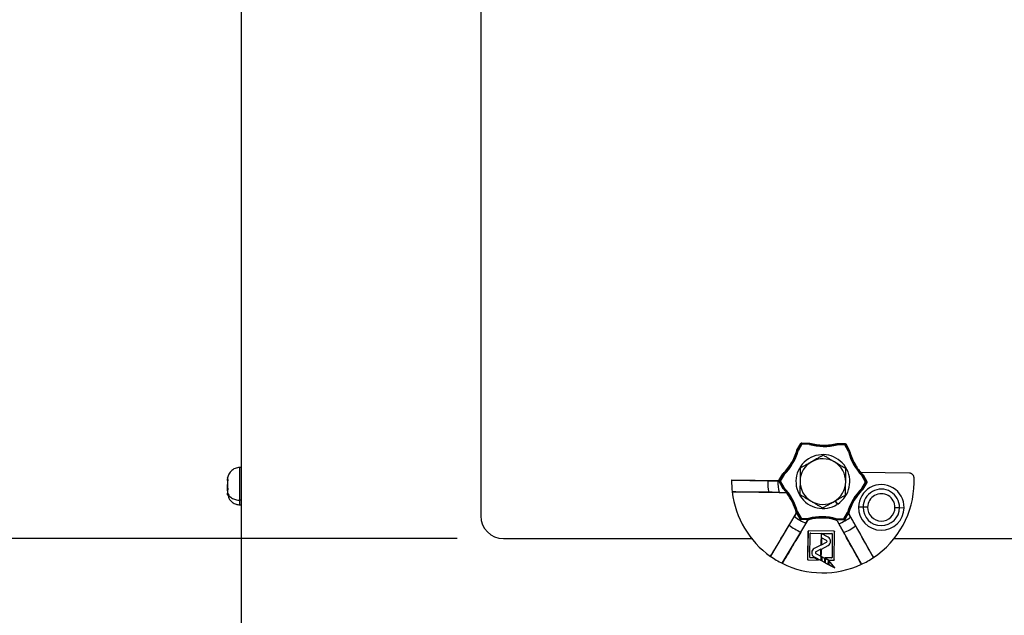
# Model space of a CAD drawing. Header units: millimetres. Extents: x 0 to 2794, y 0 to 2159.
# Tile 3 of 66: x 678 to 947, y 431 to 594. Entities that reach past the tile are written whole.
import ezdxf

# ---------------------------------------------------------------- set-up
doc = ezdxf.new("R2010")
doc.units = ezdxf.units.MM
doc.header["$LTSCALE"] = 10
doc.layers.add('DIMENSIONS', color=140, linetype='Continuous', lineweight=25)
doc.styles.add('SLDTEXTSTYLE0', font='TXT', dxfattribs={"width": 0.7})
doc.dimstyles.new('SLDDIMSTYLE0', dxfattribs={"dimtxt": 21.580078, "dimasz": 33.02, "dimexe": 0, "dimexo": 0.0625, "dimgap": 5.39502, "dimtad": 0, "dimtih": 1, "dimtoh": 1, "dimdec": 1, "dimlfac": 0.8, "dimrnd": 1e-09, "dimzin": 12, "dimdsep": 46, "dimtxsty": 'SLDTEXTSTYLE0', "dimsah": 1, "dimcen": 0.09, "dimadec": 0, "dimazin": 3, "dimtfac": 1, "dimtdec": 1, "dimtofl": 0, "dimtmove": 0, "dimatfit": 3, "dimfxl": 0, "dimfrac": 2, "dimtolj": 1, "dimtzin": 12, "dimarcsym": 0})
doc.dimstyles.new('SLDDIMSTYLE1', dxfattribs={"dimtxt": 21.580078, "dimasz": 33.02, "dimexe": 0, "dimexo": 0.0625, "dimgap": 5.39502, "dimtad": 0, "dimtih": 1, "dimtoh": 1, "dimdec": 1, "dimlfac": 0.8, "dimrnd": 1e-09, "dimzin": 4, "dimdsep": 46, "dimtxsty": 'SLDTEXTSTYLE0', "dimsah": 1, "dimcen": 0.09, "dimadec": 0, "dimazin": 1, "dimtfac": 1, "dimtdec": 1, "dimtofl": 0, "dimtmove": 0, "dimatfit": 3, "dimfxl": 0, "dimfrac": 2, "dimtolj": 1, "dimtzin": 12, "dimarcsym": 0})

# ---------------------------------------------------------------- blocks, each defined once
blk = doc.blocks.new('_D_3')
at = {"layer": 'DIMENSIONS'}
for p, q in [((797.57, 939.03), (621.59, 939.03)), ((653.34, 939.03), (653.34, 726.47)), ((612.3, 687.34), (605.05, 687.34)), ((605.05, 687.34), (605.05, 653.04)), ((694.38, 687.34), (701.63, 687.34)), ((701.63, 687.34), (701.63, 653.04)), ((605.05, 653.04), (612.3, 653.04)), ((701.63, 653.04), (694.38, 653.04)), ((653.34, 451.53), (653.34, 648.21)), ((797.57, 451.53), (621.59, 451.53))]:
    blk.add_line(p, q, dxfattribs=at)
for points in [[(653.34, 939.03), (648.26, 906.01), (658.42, 906.01)], [(653.34, 451.53), (658.42, 484.55), (648.26, 484.55)]]:
    blk.add_solid(points, dxfattribs=at)
at = {"layer": 'DIMENSIONS', "char_height": 21.167, "attachment_point": 1, "style": 'SLDTEXTSTYLE0'}
for s, insert in [('390.0', (612.3, 719.46)), ('15.35', (612.3, 680.33))]:
    blk.add_mtext(s, dxfattribs=dict(at, insert=insert))
blk = doc.blocks.new('_D_5')
at = {"layer": 'DIMENSIONS'}
for p, q in [((1076.04, 1032.78), (498.92, 1032.78)), ((530.67, 1032.78), (530.67, 726.47)), ((489.63, 687.34), (482.38, 687.34)), ((482.38, 687.34), (482.38, 653.04)), ((571.71, 687.34), (578.96, 687.34)), ((578.96, 687.34), (578.96, 653.04)), ((482.38, 653.04), (489.63, 653.04)), ((578.96, 653.04), (571.71, 653.04)), ((530.67, 382.15), (530.67, 648.21)), ((728.19, 382.15), (498.92, 382.15))]:
    blk.add_line(p, q, dxfattribs=at)
for points in [[(530.67, 1032.78), (525.59, 999.76), (535.75, 999.76)], [(530.67, 382.15), (535.75, 415.17), (525.59, 415.17)]]:
    blk.add_solid(points, dxfattribs=at)
at = {"layer": 'DIMENSIONS', "char_height": 21.167, "attachment_point": 1, "style": 'SLDTEXTSTYLE0'}
for s, insert in [('520.5', (489.63, 719.46)), ('20.49', (489.63, 680.33))]:
    blk.add_mtext(s, dxfattribs=dict(at, insert=insert))

msp = doc.modelspace()

# ---------------------------------------------------------------- linework, layer by layer
for p, q in [((738.39, 958.12), (738.39, 392.15)), ((804.02, 649.4), (804.02, 457.78)), ((890.68, 475.77), (891.77, 477.6)), ((891.83, 477.49), (891.77, 477.6)), ((891.98, 477.73), (892.05, 477.61)), ((891.98, 477.73), (894.12, 477.7)), ((892.05, 477.61), (892.05, 477.36)), ((892.05, 477.61), (894.1, 477.58)), ((894.1, 477.58), (894.1, 477.33)), ((894.17, 477.57), (894.1, 477.33)), ((901.68, 477.6), (903.82, 477.58)), ((903.75, 477.46), (903.82, 477.58)), ((891, 475.59), (890.76, 475.66)), ((890.78, 475.72), (891.83, 477.49)), ((891, 475.59), (890.78, 475.72)), ((892.05, 477.36), (891, 475.59)), ((892.05, 477.36), (891.83, 477.49)), ((894.1, 477.33), (892.05, 477.36)), ((901.63, 477.48), (901.69, 477.24)), ((901.7, 477.49), (901.69, 477.24)), ((903.75, 477.21), (901.69, 477.24)), ((901.7, 477.49), (903.75, 477.46)), ((903.75, 477.46), (903.75, 477.21)), ((903.96, 477.33), (903.75, 477.21)), ((904.75, 475.42), (903.75, 477.21)), ((904.03, 477.45), (903.96, 477.33)), ((903.96, 477.33), (904.97, 475.54)), ((904.03, 477.45), (905.08, 475.59)), ((904.97, 475.54), (904.75, 475.42)), ((904.99, 475.48), (904.75, 475.42)), ((738.39, 471.03), (738.02, 471.03)), ((738.02, 462.05), (738.02, 471.03)), ((921.51, 469.44), (908.21, 469.61)), ((734.62, 467.45), (734.64, 467.79)), ((885.7, 467.39), (872.77, 467.55)), ((885.7, 467.39), (872.81, 467.55)), ((872.81, 467.55), (882.67, 467.4)), ((882.67, 467.34), (885.44, 467.31)), ((885.73, 467.36), (885.44, 467.36)), ((885.7, 467.39), (885.7, 467.39)), ((885.72, 467.43), (886.81, 469.26)), ((885.72, 467.43), (885.86, 467.43)), ((885.85, 467.18), (885.75, 467.18)), ((886.79, 465.34), (885.75, 467.18)), ((886.07, 467.3), (885.85, 467.18)), ((886.86, 465.39), (885.85, 467.18)), ((885.86, 467.43), (886.9, 469.19)), ((886.07, 467.3), (885.86, 467.43)), ((887.12, 469.06), (886.07, 467.3)), ((886.07, 467.3), (887.07, 465.51)), ((887.12, 469.06), (886.9, 469.19)), ((887.12, 469.06), (886.94, 469.24)), ((908.42, 465.24), (909.47, 467.01)), ((908.64, 468.97), (908.47, 468.8)), ((908.68, 468.92), (908.47, 468.8)), ((909.47, 467.01), (908.47, 468.8)), ((909.68, 466.88), (908.64, 465.12)), ((908.68, 468.92), (909.69, 467.13)), ((909.82, 466.88), (908.73, 465.04)), ((908.78, 468.99), (909.82, 467.13)), ((909.69, 467.13), (909.47, 467.01)), ((909.68, 466.88), (909.47, 467.01)), ((909.82, 466.88), (909.68, 466.88)), ((909.69, 467.13), (909.82, 467.13)), ((909.72, 467), (909.85, 467)), ((872.93, 464.31), (887.56, 464.13)), ((885.8, 464.18), (887.58, 464.16)), ((887.07, 465.51), (886.86, 465.39)), ((887.07, 465.51), (886.9, 465.34)), ((908.6, 465.06), (908.42, 465.24)), ((908.64, 465.12), (908.42, 465.24)), ((738.39, 462.05), (738.02, 462.05)), ((738.02, 460.78), (738.02, 462.05)), ((901.08, 461.85), (901.73, 460.93)), ((901.86, 461.01), (901.22, 461.92)), ((738.02, 460.78), (738.39, 460.78)), ((891.53, 456.89), (890.49, 458.73)), ((890.79, 458.88), (890.55, 458.82)), ((890.79, 458.88), (890.57, 458.76)), ((891.58, 456.97), (890.57, 458.76)), ((890.79, 458.88), (891.79, 457.09)), ((903.49, 456.95), (904.54, 458.71)), ((904.75, 458.58), (904.54, 458.71)), ((904.78, 458.64), (904.54, 458.71)), ((908.78, 460.14), (907.53, 460.16)), ((910.03, 460.12), (908.78, 460.14)), ((917.52, 460.03), (918.77, 460.01)), ((918.77, 460.01), (920.02, 460)), ((890.38, 458.39), (883.42, 446.68)), ((886.65, 444.76), (893.61, 456.48)), ((890.42, 458.39), (889.96, 457.61)), ((891.53, 456.89), (891.58, 456.97)), ((891.79, 457.09), (891.58, 456.97)), ((891.79, 456.84), (891.74, 456.76)), ((893.85, 456.73), (891.74, 456.76)), ((891.79, 457.09), (891.79, 456.84)), ((891.79, 457.09), (893.84, 457.07)), ((893.84, 456.82), (891.79, 456.84)), ((893.13, 455.73), (893.59, 456.51)), ((893.84, 457.07), (893.91, 456.83)), ((893.84, 457.07), (893.84, 456.82)), ((901.44, 456.97), (901.37, 456.73)), ((903.54, 456.61), (901.43, 456.64)), ((901.44, 456.97), (903.49, 456.95)), ((901.44, 456.97), (901.44, 456.72)), ((903.49, 456.7), (901.44, 456.72)), ((901.66, 456.38), (908.33, 444.49)), ((901.68, 456.41), (902.13, 455.62)), ((903.49, 456.95), (903.49, 456.7)), ((903.71, 456.82), (903.49, 456.95)), ((903.54, 456.61), (903.49, 456.7)), ((904.75, 458.58), (903.71, 456.82)), ((903.71, 456.82), (903.76, 456.73)), ((904.83, 458.55), (903.76, 456.73)), ((905.34, 457.42), (904.9, 458.21)), ((911.6, 446.33), (904.93, 458.21)), ((893.69, 453.5), (893.6, 445.83)), ((893.7, 453.49), (893.6, 445.83)), ((893.7, 453.49), (893.69, 453.5)), ((900.86, 453.53), (893.82, 453.62)), ((893.82, 453.62), (893.82, 453.62)), ((900.86, 453.53), (893.82, 453.62)), ((900.86, 453.53), (900.86, 453.53)), ((900.88, 445.74), (900.98, 453.4)), ((900.89, 445.74), (900.98, 453.41)), ((900.98, 453.41), (900.98, 453.4)), ((810.27, 451.53), (878.25, 451.53)), ((894.22, 446.44), (894.3, 452.87)), ((894.23, 446.44), (894.31, 452.87)), ((894.31, 452.87), (894.3, 452.87)), ((894.43, 453), (900.24, 452.92)), ((894.43, 453), (894.43, 452.99)), ((894.43, 452.99), (897.26, 452.96)), ((897.26, 452.96), (897.22, 449.76)), ((897.27, 452.95), (897.23, 449.76)), ((897.26, 452.96), (897.26, 452.96)), ((897.27, 452.95), (897.26, 452.96)), ((897.26, 452.96), (897.26, 452.96)), ((899.2, 451.92), (897.26, 452.96)), ((897.26, 452.96), (900.23, 452.92)), ((899.19, 451.92), (897.27, 452.95)), ((897.39, 451.77), (897.36, 449.83)), ((897.39, 451.77), (897.36, 449.83)), ((898.73, 451.05), (897.39, 451.77)), ((897.39, 451.77), (897.39, 451.77)), ((898.73, 451.05), (897.39, 451.77)), ((899.19, 451.92), (899.2, 451.92)), ((900.23, 452.92), (900.24, 452.92)), ((900.36, 452.8), (900.28, 446.36)), ((900.36, 452.8), (900.28, 446.36)), ((900.36, 452.8), (900.36, 452.8)), ((917.29, 451.53), (1147, 451.53)), ((897.23, 449.76), (895.41, 448.84)), ((897.22, 449.76), (895.41, 448.84)), ((895.41, 448.84), (895.41, 448.84)), ((897.21, 448.6), (895.85, 447.89)), ((897.21, 448.6), (895.85, 447.88)), ((895.85, 447.89), (895.85, 447.88)), ((897.18, 446.71), (897.21, 448.6)), ((897.19, 446.7), (897.21, 448.6)), ((897.21, 448.6), (897.21, 448.6)), ((897.23, 449.76), (897.22, 449.76)), ((897.31, 445.52), (897.35, 448.68)), ((897.31, 445.52), (897.35, 448.67)), ((897.35, 448.68), (899.19, 449.64)), ((897.35, 448.67), (899.19, 449.64)), ((897.35, 448.68), (897.35, 448.67)), ((897.36, 449.83), (898.73, 450.52)), ((897.36, 449.83), (898.72, 450.52)), ((897.36, 449.83), (897.36, 449.83)), ((899.19, 449.64), (899.19, 449.64)), ((893.6, 445.83), (893.6, 445.83)), ((893.73, 445.71), (893.72, 445.7)), ((893.72, 445.7), (896.57, 445.67)), ((893.73, 445.71), (896.56, 445.67)), ((894.22, 446.44), (894.23, 446.44)), ((895.39, 446.3), (894.35, 446.31)), ((894.35, 446.31), (894.35, 446.31)), ((895.39, 446.3), (894.35, 446.31)), ((894.7, 447.71), (894.7, 447.71)), ((895.38, 446.56), (895.38, 446.55)), ((895.38, 446.56), (897.31, 445.52)), ((895.38, 446.55), (897.31, 445.52)), ((896.56, 445.67), (895.39, 446.3)), ((895.39, 446.3), (895.39, 446.3)), ((896.57, 445.67), (895.39, 446.3)), ((895.71, 447.66), (895.71, 447.66)), ((895.84, 447.42), (895.85, 447.43)), ((895.84, 447.42), (897.19, 446.7)), ((895.85, 447.43), (897.18, 446.71)), ((896.56, 445.67), (896.57, 445.67)), ((897.19, 446.7), (897.18, 446.71)), ((897.31, 445.52), (897.31, 445.52)), ((897.46, 446.56), (897.45, 445.44)), ((897.47, 446.55), (897.45, 445.44)), ((897.45, 445.44), (898.28, 445)), ((897.45, 445.44), (897.45, 445.44)), ((897.45, 445.44), (898.29, 444.99)), ((897.47, 446.55), (897.46, 446.56)), ((898.3, 446.11), (897.46, 446.56)), ((898.3, 446.11), (897.47, 446.55)), ((898.28, 445), (898.3, 446.11)), ((898.29, 444.99), (898.3, 446.11)), ((898.31, 446.26), (898.3, 446.26)), ((898.3, 446.26), (899.48, 445.63)), ((900.15, 446.24), (898.3, 446.26)), ((898.3, 446.11), (898.3, 446.11)), ((898.31, 446.26), (899.48, 445.63)), ((900.15, 446.24), (898.31, 446.26)), ((898.44, 446.04), (898.43, 444.92)), ((898.44, 446.03), (898.43, 444.92)), ((898.44, 446.03), (898.44, 446.04)), ((899.27, 445.59), (898.44, 446.04)), ((899.27, 445.59), (898.44, 446.03)), ((899.26, 444.47), (899.27, 445.59)), ((899.26, 444.47), (899.27, 445.59)), ((899.27, 445.59), (899.27, 445.59)), ((899.41, 445.51), (899.4, 444.39)), ((899.42, 445.5), (899.4, 444.4)), ((899.42, 445.5), (899.41, 445.51)), ((901.08, 443.49), (899.41, 445.51)), ((901.06, 443.51), (899.42, 445.5)), ((899.48, 445.63), (900.76, 445.62)), ((899.48, 445.63), (899.48, 445.63)), ((899.48, 445.63), (900.76, 445.61)), ((900.15, 446.24), (900.15, 446.24)), ((900.28, 446.36), (900.28, 446.36)), ((900.76, 445.61), (900.76, 445.62)), ((900.88, 445.74), (900.89, 445.74)), ((898.28, 445), (898.29, 444.99)), ((898.43, 444.92), (899.26, 444.47)), ((898.43, 444.92), (898.43, 444.92)), ((898.43, 444.92), (899.26, 444.47)), ((899.26, 444.47), (899.26, 444.47)), ((899.4, 444.4), (901.06, 443.51)), ((899.4, 444.4), (899.4, 444.39)), ((899.4, 444.39), (901.08, 443.49)), ((901.06, 443.51), (901.08, 443.49))]:
    msp.add_line(p, q)
at = {"flags": 128}
for points in [[(894.1, 477.58), (894.11, 477.65), (894.12, 477.7)], [(894.18, 477.69), (894.18, 477.65), (894.17, 477.62), (894.17, 477.6), (894.17, 477.57)], [(901.63, 477.48), (901.63, 477.52), (901.63, 477.55), (901.62, 477.57), (901.62, 477.6)], [(901.68, 477.6), (901.69, 477.54), (901.7, 477.49)], [(890.76, 475.66), (890.72, 475.68), (890.7, 475.69), (890.67, 475.7), (890.65, 475.71)], [(890.68, 475.77), (890.74, 475.74), (890.78, 475.72)], [(904.97, 475.54), (905.03, 475.57), (905.08, 475.59)], [(905.1, 475.53), (905.06, 475.51), (905.04, 475.5), (905.02, 475.49), (904.99, 475.48)], [(886.9, 469.19), (886.85, 469.23), (886.81, 469.26)], [(886.85, 469.32), (886.88, 469.29), (886.9, 469.27), (886.92, 469.26), (886.94, 469.24)], [(908.64, 468.97), (908.68, 468.99), (908.7, 469.01), (908.72, 469.03), (908.74, 469.04)], [(908.78, 468.99), (908.72, 468.95), (908.68, 468.92)], [(886.79, 465.34), (886.83, 465.37), (886.86, 465.39)], [(886.9, 465.34), (886.86, 465.31), (886.83, 465.28)], [(887.56, 464.13), (887.57, 464.15), (887.58, 464.16)], [(908.69, 464.99), (908.66, 465.02), (908.64, 465.03), (908.62, 465.05), (908.6, 465.06)], [(908.64, 465.12), (908.69, 465.07), (908.73, 465.04)], [(887.97, 463.97), (887.96, 463.95), (887.95, 463.93)], [(890.44, 458.78), (890.47, 458.79), (890.5, 458.8), (890.52, 458.81), (890.55, 458.82)], [(890.44, 458.78), (890.46, 458.78), (890.47, 458.78)], [(890.57, 458.76), (890.53, 458.74), (890.49, 458.73)], [(904.78, 458.64), (904.82, 458.63), (904.84, 458.62), (904.87, 458.61), (904.89, 458.6)], [(890.42, 458.39), (890.4, 458.39), (890.38, 458.39)], [(893.61, 456.48), (893.6, 456.49), (893.59, 456.51)], [(893.85, 456.73), (893.85, 456.78), (893.84, 456.82)], [(893.91, 456.83), (893.91, 456.79), (893.91, 456.76), (893.92, 456.73), (893.92, 456.71)], [(893.91, 456.74), (893.91, 456.72), (893.92, 456.71)], [(901.36, 456.62), (901.36, 456.66), (901.37, 456.68), (901.37, 456.71), (901.37, 456.73)], [(901.36, 456.62), (901.36, 456.63), (901.37, 456.65)], [(901.44, 456.72), (901.43, 456.68), (901.43, 456.64)], [(901.68, 456.41), (901.67, 456.39), (901.66, 456.38)], [(904.83, 458.55), (904.79, 458.57), (904.75, 458.58)], [(904.86, 458.6), (904.88, 458.6), (904.89, 458.6)], [(904.93, 458.21), (904.91, 458.21), (904.9, 458.21)], [(898.73, 451.05), (898.73, 451.05), (898.73, 451.05)], [(898.73, 450.52), (898.73, 450.52), (898.72, 450.52)]]:
    msp.add_lwpolyline(points, dxfattribs=at)
for centre, radius, start, end in [((892.05, 477.36), 0.25, 89.2854, 149.28), ((894.1, 477.33), 0.25, 74.2866, 89.2821), ((898.07, 491.46), 14.43, 254.286, 284.2794), ((898.07, 491.46), 14.31, 254.2251, 269.2827), ((898.07, 491.46), 14.31, 269.2827, 284.3403), ((876.87, 479.57), 14.43, 314.286, 344.2794), ((876.87, 479.57), 14.68, 314.286, 344.2794), ((876.87, 479.57), 14.31, 329.2827, 344.3403), ((891, 475.59), 0.25, 149.2833, 164.2788), ((898.07, 491.46), 14.68, 254.286, 284.2794), ((901.69, 477.24), 0.25, 89.2833, 104.2788), ((903.75, 477.21), 0.25, 29.2854, 89.28), ((918.98, 479.04), 14.68, 194.286, 224.2794), ((904.75, 475.42), 0.25, 14.2866, 29.2821), ((918.98, 479.04), 14.43, 194.286, 224.2794), ((918.98, 479.04), 14.31, 194.2251, 209.2827), ((876.87, 479.57), 14.31, 314.2251, 329.2827), ((897.77, 467.15), 7.38, 32.4403, 212.4403), ((897.77, 467.15), 6.25, 119.2827, 179.2827), ((897.77, 467.15), 6.25, 59.2827, 119.2827), ((897.77, 467.15), 6.25, 359.2827, 59.2827), ((897.77, 467.15), 7.38, 303.6549, 32.4403), ((918.98, 479.04), 14.31, 209.2827, 221.2399), ((918.98, 479.04), 14.31, 221.2399, 224.3403), ((897.77, 467.15), 25, 179.0828, 179.2827), ((897.77, 467.15), 25, 179.2827, 186.5233), ((897.77, 467.15), 15.1, 179.0608, 179.2827), ((897.77, 467.15), 15.1, 179.2827, 191.2177), ((897.77, 467.15), 12.33, 179.0292, 179.2827), ((897.77, 467.15), 12.33, 179.2827, 193.9314), ((886.07, 467.3), 0.25, 149.2854, 209.28), ((887.12, 469.06), 0.25, 134.2866, 149.2821), ((897.77, 467.15), 6.25, 179.2827, 239.2827), ((897.77, 467.15), 6.25, 299.2827, 359.2827), ((908.47, 468.8), 0.25, 29.2833, 44.2788), ((909.47, 467.01), 0.25, 329.2853, 359.2828), ((909.47, 467.01), 0.25, 359.2826, 29.2801), ((897.77, 467.15), 25, 303.5839, 359.2827), ((897.77, 467.15), 25, 359.2827, 2.5106), ((897.77, 467.15), 25, 186.5233, 234.9815), ((876.56, 455.26), 14.35, 37.3568, 44.3233), ((887.07, 465.51), 0.25, 209.2833, 224.2788), ((876.56, 455.26), 14.43, 14.286, 44.2794), ((876.56, 455.26), 14.68, 14.286, 44.2794), ((918.67, 454.73), 14.68, 134.286, 164.2794), ((918.67, 454.73), 14.43, 134.286, 164.2794), ((918.67, 454.73), 14.31, 134.2251, 164.3403), ((913.78, 460.08), 6.25, 359.2827, 179.2827), ((908.42, 465.24), 0.25, 314.2866, 329.2821), ((913.78, 460.08), 5, 359.2827, 179.2827), ((876.56, 455.26), 14.31, 14.2251, 37.2908), ((897.77, 467.15), 7.38, 212.4403, 302.4403), ((897.77, 467.15), 6.25, 239.2827, 299.2827), ((913.78, 460.08), 3.75, 359.2827, 179.2827), ((890.79, 458.88), 0.25, 194.2866, 209.2821), ((904.54, 458.71), 0.25, 329.2833, 344.2788), ((913.78, 460.08), 6.25, 179.2827, 359.2827), ((913.78, 460.08), 5, 179.2827, 359.2827), ((913.78, 460.08), 3.75, 179.2827, 359.2827), ((810.27, 457.78), 6.25, 180, 270), ((897.77, 467.15), 12.33, 230.6898, 247.8756), ((891.79, 457.09), 0.25, 209.2854, 269.28), ((897.47, 442.84), 14.68, 74.286, 104.2794), ((893.84, 457.07), 0.25, 269.2833, 284.2788), ((897.47, 442.84), 14.43, 74.286, 104.2794), ((897.47, 442.84), 14.31, 74.2251, 104.3403), ((901.44, 456.97), 0.25, 254.2866, 269.2821), ((897.77, 467.15), 12.33, 290.6898, 307.8756), ((903.49, 456.95), 0.25, 269.2854, 329.28), ((897.77, 467.15), 15.1, 232.2585, 246.3069), ((897.77, 467.15), 15.1, 292.2585, 306.3069), ((898.63, 450.78), 0.281, 289.6606, 69.9048), ((898.63, 450.78), 0.285, 289.7017, 69.8579), ((898.59, 450.78), 1.29, 297.7827, 61.7827), ((898.59, 450.78), 1.29, 297.7827, 61.7827), ((895.99, 447.69), 1.29, 116.7827, 179.2827), ((895.99, 447.69), 1.29, 116.7827, 179.2827), ((895.97, 447.65), 0.261, 117.7827, 179.2827), ((895.97, 447.65), 0.258, 117.7827, 179.2827), ((897.77, 467.15), 25, 234.9815, 243.5839), ((895.99, 447.69), 1.29, 179.2827, 241.7827), ((895.99, 447.69), 1.29, 179.2827, 241.7827), ((895.97, 447.65), 0.261, 179.2827, 241.7827), ((895.97, 447.65), 0.258, 179.2827, 241.7827), ((897.77, 467.15), 25, 294.9815, 303.5839), ((897.77, 467.15), 25, 243.5839, 294.9815)]:
    msp.add_arc(centre, radius, start, end)
for points, knots in [([(891.77, 477.6), (891.79, 477.64), (891.82, 477.67), (891.9, 477.72), (891.94, 477.73), (891.98, 477.73)], [0, 0, 0, 0, 0.5, 0.5, 1, 1, 1, 1]), ([(903.82, 477.58), (903.86, 477.58), (903.9, 477.57), (903.98, 477.52), (904.01, 477.49), (904.03, 477.45)], [0, 0, 0, 0, 0.5, 0.5, 1, 1, 1, 1]), ([(894.71, 472.6), (894.62, 472.55), (894.45, 472.45), (894.18, 472.31), (893.87, 472.13), (893.52, 471.93), (892.99, 471.64), (892.34, 471.27), (891.83, 470.99), (891.57, 470.84)], [0, 0, 0, 0, 0.083507, 0.16699, 0.250907, 0.374974, 0.500396, 0.745107, 1, 1, 1, 1]), ([(897.86, 474.37), (897.73, 474.3), (897.47, 474.15), (897.07, 473.93), (896.69, 473.71), (896.25, 473.47), (895.77, 473.2), (895.24, 472.9), (894.89, 472.7), (894.71, 472.6)], [0, 0, 0, 0, 0.12912, 0.255064, 0.378521, 0.500279, 0.669226, 0.834676, 1, 1, 1, 1]), ([(900.96, 472.53), (900.87, 472.58), (900.7, 472.68), (900.44, 472.84), (900.13, 473.02), (899.78, 473.23), (899.27, 473.53), (898.62, 473.92), (898.12, 474.22), (897.86, 474.37)], [0, 0, 0, 0, 0.0835069, 0.16699, 0.2509069, 0.3749741, 0.5003964, 0.7451073, 1, 1, 1, 1]), ([(904.06, 470.68), (903.93, 470.76), (903.68, 470.91), (903.29, 471.14), (902.91, 471.37), (902.48, 471.62), (902.01, 471.91), (901.48, 472.22), (901.14, 472.42), (900.96, 472.53)], [0, 0, 0, 0, 0.12912, 0.255064, 0.378521, 0.500279, 0.669226, 0.834676, 1, 1, 1, 1]), ([(738.02, 471.03), (737.57, 470.97), (736.63, 470.86), (735.54, 470.04), (734.84, 469), (734.68, 468.27), (734.61, 467.91)], [0, 0, 0, 0, 0.26773, 0.556602, 0.784654, 1, 1, 1, 1]), ([(891.57, 470.84), (891.56, 470.69), (891.56, 470.39), (891.55, 469.94), (891.55, 469.5), (891.54, 469.06), (891.54, 468.61), (891.53, 468.15), (891.53, 467.69), (891.52, 467.38), (891.52, 467.23)], [0, 0, 0, 0, 0.128585, 0.253942, 0.376752, 0.497793, 0.623814, 0.748816, 0.874802, 1, 1, 1, 1]), ([(904.02, 467.07), (904.02, 467.18), (904.02, 467.38), (904.03, 467.69), (904.03, 468.04), (904.04, 468.45), (904.04, 469.05), (904.05, 469.8), (904.06, 470.38), (904.06, 470.68)], [0, 0, 0, 0, 0.083454, 0.167036, 0.251206, 0.376197, 0.502241, 0.746062, 1, 1, 1, 1]), ([(922.75, 468.25), (922.74, 468.29), (922.74, 468.37), (922.71, 468.48), (922.68, 468.6), (922.62, 468.74), (922.53, 468.92), (922.37, 469.1), (922.19, 469.24), (921.98, 469.35), (921.75, 469.43), (921.59, 469.44), (921.51, 469.44)], [0, 0, 0, 0, 0.062773, 0.125023, 0.187317, 0.250221, 0.374944, 0.500021, 0.623971, 0.749395, 0.875151, 1, 1, 1, 1]), ([(734.67, 468.27), (734.66, 468.24), (734.65, 468.18), (734.64, 468.1), (734.63, 468.02), (734.62, 467.93), (734.62, 467.85), (734.62, 467.79), (734.63, 467.75), (734.64, 467.72), (734.66, 467.71), (734.67, 467.71)], [0, 0, 0, 0, 0.084696, 0.167429, 0.249628, 0.375215, 0.49977, 0.623965, 0.749532, 0.872581, 1, 1, 1, 1]), ([(734.67, 467.18), (734.66, 467.13), (734.65, 467.04), (734.64, 466.89), (734.63, 466.72), (734.62, 466.52), (734.62, 466.31), (734.62, 466.09), (734.63, 465.88), (734.64, 465.68), (734.66, 465.55), (734.67, 465.48)], [0, 0, 0, 0, 0.0853121, 0.1681697, 0.2496248, 0.3753431, 0.4997642, 0.6240903, 0.749529, 0.8733485, 1, 1, 1, 1]), ([(734.67, 468.13), (734.67, 468.15), (734.68, 468.2), (734.69, 468.23), (734.69, 468.25)], [0, 0, 0, 0, 0.498667, 1, 1, 1, 1]), ([(734.67, 467.71), (734.67, 467.71), (734.68, 467.71), (734.69, 467.69), (734.7, 467.67), (734.7, 467.62), (734.7, 467.55), (734.7, 467.47), (734.69, 467.38), (734.68, 467.28), (734.68, 467.22), (734.67, 467.18)], [0, 0, 0, 0, 0.082901, 0.166253, 0.25116, 0.376837, 0.500178, 0.62346, 0.74915, 0.875665, 1, 1, 1, 1]), ([(734.69, 468.25), (734.69, 468.28), (734.7, 468.34), (734.71, 468.37), (734.7, 468.36), (734.7, 468.36)], [0, 0, 0, 0, 0.486806, 0.953763, 1, 1, 1, 1]), ([(882.67, 467.4), (882.77, 467.4), (882.97, 467.4), (883.28, 467.39), (883.58, 467.39), (883.89, 467.38), (884.19, 467.38), (884.5, 467.37), (884.81, 467.37), (885.13, 467.37), (885.34, 467.36), (885.44, 467.36)], [0, 0, 0, 0, 0.111778, 0.223057, 0.333977, 0.444682, 0.555316, 0.666021, 0.776942, 0.888221, 1, 1, 1, 1]), ([(891.52, 467.23), (891.52, 467.13), (891.52, 466.93), (891.51, 466.62), (891.51, 466.27), (891.5, 465.87), (891.5, 465.27), (891.49, 464.52), (891.48, 463.92), (891.47, 463.62)], [0, 0, 0, 0, 0.082925, 0.165885, 0.249328, 0.373311, 0.498519, 0.744136, 1, 1, 1, 1]), ([(903.97, 463.47), (903.98, 463.62), (903.98, 463.92), (903.99, 464.37), (903.99, 464.81), (904, 465.26), (904, 465.71), (904.01, 466.16), (904.01, 466.62), (904.02, 466.92), (904.02, 467.07)], [0, 0, 0, 0, 0.1295735, 0.255868, 0.3795822, 0.5015143, 0.6267003, 0.7506938, 0.8756303, 1, 1, 1, 1]), ([(734.67, 464.62), (734.66, 464.67), (734.65, 464.77), (734.64, 464.92), (734.63, 465.09), (734.62, 465.28), (734.62, 465.5), (734.62, 465.72), (734.63, 465.92), (734.64, 466.13), (734.66, 466.26), (734.67, 466.32)], [0, 0, 0, 0, 0.08485, 0.167614, 0.249627, 0.375231, 0.499768, 0.624012, 0.749532, 0.872779, 1, 1, 1, 1]), ([(734.67, 464.82), (734.66, 464.8), (734.65, 464.76), (734.64, 464.68), (734.63, 464.61), (734.62, 464.53), (734.62, 464.44), (734.62, 464.38), (734.62, 464.35)], [0, 0, 0, 0, 0.178525, 0.350585, 0.517368, 0.680183, 0.840506, 1, 1, 1, 1]), ([(734.62, 464.35), (734.67, 464.06), (734.79, 463.76), (735.17, 463.19), (735.44, 462.92), (736.09, 462.49), (736.47, 462.32), (737.24, 462.1), (737.64, 462.05), (738.02, 462.05)], [0, 0, 0, 0, 0.25, 0.25, 0.5, 0.5, 0.75, 0.75, 1, 1, 1, 1]), ([(734.62, 464.35), (734.62, 464.32), (734.62, 464.25), (734.62, 464.15), (734.63, 464.02), (734.64, 463.86), (734.66, 463.74), (734.67, 463.67)], [0, 0, 0, 0, 0.165638, 0.331073, 0.499336, 0.744885, 1, 1, 1, 1]), ([(734.67, 465.48), (734.67, 465.46), (734.68, 465.42), (734.69, 465.36), (734.7, 465.28), (734.7, 465.2), (734.7, 465.1), (734.7, 465.01), (734.69, 464.93), (734.68, 464.86), (734.68, 464.83), (734.67, 464.82)], [0, 0, 0, 0, 0.083163, 0.166576, 0.251156, 0.376856, 0.500174, 0.623449, 0.749147, 0.875979, 1, 1, 1, 1]), ([(882.96, 464.22), (882.03, 464.23), (879.98, 464.24), (876.64, 464.28), (874.23, 464.3), (872.93, 464.31)], [0, 0, 0, 0, 0.278287, 0.61162, 1, 1, 1, 1]), ([(885.8, 464.18), (885.69, 464.19), (885.48, 464.19), (885.16, 464.19), (884.84, 464.2), (884.52, 464.2), (884.2, 464.2), (883.89, 464.21), (883.58, 464.21), (883.27, 464.21), (883.06, 464.22), (882.96, 464.22)], [0, 0, 0, 0, 0.11237, 0.224108, 0.335347, 0.446224, 0.556876, 0.667442, 0.778059, 0.888865, 1, 1, 1, 1]), ([(887.95, 463.93), (887.93, 463.95), (887.9, 463.99), (887.84, 464.04), (887.77, 464.08), (887.67, 464.12), (887.6, 464.13), (887.56, 464.13)], [0, 0, 0, 0, 0.1657683, 0.3312378, 0.5002582, 0.7505329, 1, 1, 1, 1]), ([(887.58, 464.16), (887.6, 464.16), (887.65, 464.16), (887.72, 464.14), (887.81, 464.11), (887.89, 464.05), (887.94, 463.99), (887.97, 463.97)], [0, 0, 0, 0, 0.165771, 0.331243, 0.500258, 0.750528, 1, 1, 1, 1]), ([(734.67, 463.54), (734.64, 463.71), (734.59, 463.95), (734.63, 464), (734.64, 464.02)], [0, 0, 0, 0, 0.671411, 1, 1, 1, 1]), ([(734.61, 463.89), (734.72, 463.44), (734.94, 462.5), (735.86, 461.47), (736.94, 460.88), (737.67, 460.81), (738.02, 460.78)], [0, 0, 0, 0, 0.276089, 0.567378, 0.791504, 1, 1, 1, 1]), ([(734.67, 463.67), (734.67, 463.66), (734.68, 463.62), (734.69, 463.57), (734.7, 463.52), (734.7, 463.48), (734.7, 463.45), (734.7, 463.44), (734.69, 463.45), (734.68, 463.48), (734.68, 463.52), (734.67, 463.54)], [0, 0, 0, 0, 0.082842, 0.16618, 0.25116, 0.376837, 0.500179, 0.623458, 0.749151, 0.875591, 1, 1, 1, 1]), ([(891.47, 463.62), (891.61, 463.55), (891.86, 463.39), (892.25, 463.16), (892.63, 462.94), (893.06, 462.68), (893.53, 462.4), (894.06, 462.09), (894.4, 461.88), (894.58, 461.78)], [0, 0, 0, 0, 0.12912, 0.255064, 0.378521, 0.500279, 0.669226, 0.834676, 1, 1, 1, 1]), ([(894.58, 461.78), (894.66, 461.73), (894.84, 461.62), (895.1, 461.47), (895.41, 461.29), (895.76, 461.08), (896.27, 460.77), (896.92, 460.39), (897.42, 460.09), (897.68, 459.94)], [0, 0, 0, 0, 0.083507, 0.16699, 0.250907, 0.374974, 0.500396, 0.745107, 1, 1, 1, 1]), ([(897.68, 459.94), (897.81, 460.01), (898.07, 460.16), (898.46, 460.38), (898.85, 460.59), (899.29, 460.84), (899.77, 461.11), (900.3, 461.41), (900.65, 461.6), (900.83, 461.7)], [0, 0, 0, 0, 0.1291199, 0.2550638, 0.3785212, 0.5002787, 0.6692257, 0.8346762, 1, 1, 1, 1]), ([(900.83, 461.7), (900.92, 461.75), (901.09, 461.85), (901.36, 462), (901.67, 462.17), (902.02, 462.37), (902.54, 462.67), (903.2, 463.03), (903.71, 463.32), (903.97, 463.47)], [0, 0, 0, 0, 0.083507, 0.16699, 0.250907, 0.374974, 0.500396, 0.745107, 1, 1, 1, 1]), ([(890.38, 458.39), (890.39, 458.41), (890.42, 458.45), (890.44, 458.51), (890.45, 458.59), (890.46, 458.68), (890.44, 458.74), (890.44, 458.78)], [0, 0, 0, 0, 0.166044, 0.331802, 0.500197, 0.749992, 1, 1, 1, 1]), ([(890.47, 458.78), (890.48, 458.76), (890.49, 458.72), (890.49, 458.65), (890.49, 458.57), (890.47, 458.48), (890.44, 458.42), (890.42, 458.39)], [0, 0, 0, 0, 0.166236, 0.331938, 0.500209, 0.749818, 1, 1, 1, 1]), ([(888.53, 455.21), (888.58, 455.3), (888.68, 455.47), (888.84, 455.73), (889, 456), (889.15, 456.26), (889.31, 456.53), (889.47, 456.8), (889.63, 457.07), (889.8, 457.34), (889.9, 457.52), (889.96, 457.61)], [0, 0, 0, 0, 0.111554, 0.222668, 0.333483, 0.444139, 0.554779, 0.665544, 0.776576, 0.888015, 1, 1, 1, 1]), ([(891.74, 456.76), (891.7, 456.76), (891.65, 456.77), (891.58, 456.82), (891.55, 456.85), (891.53, 456.89)], [0, 0, 0, 0, 0.5, 0.5, 1, 1, 1, 1]), ([(893.59, 456.51), (893.6, 456.53), (893.62, 456.56), (893.67, 456.61), (893.73, 456.66), (893.81, 456.71), (893.88, 456.73), (893.91, 456.74)], [0, 0, 0, 0, 0.166198, 0.3319, 0.500209, 0.749861, 1, 1, 1, 1]), ([(893.92, 456.71), (893.9, 456.7), (893.85, 456.69), (893.8, 456.66), (893.73, 456.62), (893.66, 456.56), (893.63, 456.51), (893.61, 456.48)], [0, 0, 0, 0, 0.166044, 0.331802, 0.500197, 0.749992, 1, 1, 1, 1]), ([(901.66, 456.38), (901.65, 456.4), (901.63, 456.43), (901.58, 456.48), (901.53, 456.54), (901.45, 456.58), (901.39, 456.6), (901.36, 456.62)], [0, 0, 0, 0, 0.166266, 0.332023, 0.500197, 0.74974, 1, 1, 1, 1]), ([(901.37, 456.65), (901.39, 456.64), (901.43, 456.63), (901.5, 456.6), (901.56, 456.55), (901.63, 456.49), (901.67, 456.43), (901.68, 456.41)], [0, 0, 0, 0, 0.166236, 0.331938, 0.500209, 0.749818, 1, 1, 1, 1]), ([(903.76, 456.73), (903.73, 456.7), (903.7, 456.67), (903.62, 456.62), (903.58, 456.61), (903.54, 456.61)], [0, 0, 0, 0, 0.5, 0.5, 1, 1, 1, 1]), ([(904.9, 458.21), (904.89, 458.23), (904.87, 458.27), (904.85, 458.33), (904.83, 458.41), (904.83, 458.5), (904.85, 458.57), (904.86, 458.6)], [0, 0, 0, 0, 0.166198, 0.3319, 0.500209, 0.749861, 1, 1, 1, 1]), ([(904.89, 458.6), (904.88, 458.57), (904.87, 458.53), (904.87, 458.47), (904.87, 458.39), (904.89, 458.3), (904.92, 458.24), (904.93, 458.21)], [0, 0, 0, 0, 0.166044, 0.331802, 0.500197, 0.749992, 1, 1, 1, 1]), ([(905.34, 457.42), (905.39, 457.33), (905.49, 457.14), (905.65, 456.87), (905.8, 456.59), (905.96, 456.32), (906.11, 456.05), (906.26, 455.78), (906.41, 455.51), (906.56, 455.25), (906.66, 455.07), (906.71, 454.99)], [0, 0, 0, 0, 0.111985, 0.223424, 0.334456, 0.445221, 0.555861, 0.666517, 0.777332, 0.888446, 1, 1, 1, 1]), ([(883.42, 446.68), (884.38, 448.28), (886.08, 451.12), (887.78, 453.97), (888.53, 455.21)], [0, 0, 0, 0, 0.561813, 1, 1, 1, 1]), ([(891.7, 453.33), (890.96, 452.08), (889.28, 449.22), (887.59, 446.37), (886.65, 444.76)], [0, 0, 0, 0, 0.438187, 1, 1, 1, 1]), ([(893.13, 455.73), (893.07, 455.64), (892.96, 455.46), (892.8, 455.19), (892.64, 454.92), (892.48, 454.65), (892.32, 454.38), (892.17, 454.11), (892.01, 453.85), (891.86, 453.59), (891.75, 453.42), (891.7, 453.33)], [0, 0, 0, 0, 0.111985, 0.223424, 0.334456, 0.445221, 0.555861, 0.666517, 0.777332, 0.888446, 1, 1, 1, 1]), ([(893.69, 453.5), (893.7, 453.53), (893.71, 453.56), (893.76, 453.61), (893.79, 453.62), (893.82, 453.62)], [0, 0, 0, 0, 0.5, 0.5, 1, 1, 1, 1]), ([(893.82, 453.62), (893.79, 453.62), (893.76, 453.61), (893.71, 453.56), (893.7, 453.52), (893.7, 453.49)], [0, 0, 0, 0, 0.5, 0.5, 1, 1, 1, 1]), ([(900.98, 453.4), (900.98, 453.43), (900.97, 453.47), (900.92, 453.52), (900.89, 453.53), (900.86, 453.53)], [0, 0, 0, 0, 0.5, 0.5, 1, 1, 1, 1]), ([(900.86, 453.53), (900.89, 453.53), (900.92, 453.52), (900.97, 453.47), (900.98, 453.44), (900.98, 453.41)], [0, 0, 0, 0, 0.5, 0.5, 1, 1, 1, 1]), ([(903.49, 453.18), (903.44, 453.27), (903.34, 453.44), (903.19, 453.71), (903.04, 453.98), (902.89, 454.25), (902.74, 454.52), (902.59, 454.79), (902.44, 455.07), (902.28, 455.34), (902.18, 455.53), (902.13, 455.62)], [0, 0, 0, 0, 0.111554, 0.222668, 0.333483, 0.444139, 0.554779, 0.665544, 0.776576, 0.888015, 1, 1, 1, 1]), ([(906.71, 454.99), (907.42, 453.72), (909.05, 450.83), (910.68, 447.95), (911.6, 446.33)], [0, 0, 0, 0, 0.438187, 1, 1, 1, 1]), ([(894.3, 452.87), (894.3, 452.9), (894.32, 452.94), (894.36, 452.99), (894.4, 453), (894.43, 453)], [0, 0, 0, 0, 0.5, 0.5, 1, 1, 1, 1]), ([(894.43, 452.99), (894.4, 452.99), (894.37, 452.98), (894.32, 452.93), (894.31, 452.9), (894.31, 452.87)], [0, 0, 0, 0, 0.5, 0.5, 1, 1, 1, 1]), ([(900.36, 452.8), (900.36, 452.82), (900.35, 452.86), (900.3, 452.91), (900.26, 452.92), (900.23, 452.92)], [0, 0, 0, 0, 0.5, 0.5, 1, 1, 1, 1]), ([(900.24, 452.92), (900.27, 452.92), (900.3, 452.91), (900.35, 452.86), (900.36, 452.83), (900.36, 452.8)], [0, 0, 0, 0, 0.5, 0.5, 1, 1, 1, 1]), ([(908.33, 444.49), (907.42, 446.12), (905.81, 449.01), (904.2, 451.91), (903.49, 453.18)], [0, 0, 0, 0, 0.561813, 1, 1, 1, 1]), ([(893.72, 445.7), (893.69, 445.7), (893.66, 445.72), (893.61, 445.76), (893.6, 445.8), (893.6, 445.83)], [0, 0, 0, 0, 0.5, 0.5, 1, 1, 1, 1]), ([(893.6, 445.83), (893.6, 445.8), (893.61, 445.77), (893.66, 445.72), (893.7, 445.71), (893.73, 445.71)], [0, 0, 0, 0, 0.5, 0.5, 1, 1, 1, 1]), ([(894.35, 446.31), (894.32, 446.31), (894.28, 446.32), (894.23, 446.37), (894.22, 446.41), (894.22, 446.44)], [0, 0, 0, 0, 0.5, 0.5, 1, 1, 1, 1]), ([(894.23, 446.44), (894.22, 446.41), (894.24, 446.38), (894.28, 446.33), (894.32, 446.31), (894.35, 446.31)], [0, 0, 0, 0, 0.5, 0.5, 1, 1, 1, 1]), ([(900.28, 446.36), (900.28, 446.33), (900.27, 446.3), (900.22, 446.25), (900.18, 446.24), (900.15, 446.24)], [0, 0, 0, 0, 0.5, 0.5, 1, 1, 1, 1]), ([(900.15, 446.24), (900.18, 446.24), (900.21, 446.25), (900.26, 446.3), (900.28, 446.33), (900.28, 446.36)], [0, 0, 0, 0, 0.5, 0.5, 1, 1, 1, 1]), ([(900.89, 445.74), (900.89, 445.71), (900.88, 445.67), (900.83, 445.63), (900.79, 445.61), (900.76, 445.61)], [0, 0, 0, 0, 0.5, 0.5, 1, 1, 1, 1]), ([(900.76, 445.62), (900.79, 445.62), (900.82, 445.63), (900.87, 445.68), (900.88, 445.71), (900.88, 445.74)], [0, 0, 0, 0, 0.5, 0.5, 1, 1, 1, 1])]:
    msp.add_open_spline(points, degree=3, knots=knots)
for points in [[(894.12, 477.7), (894.14, 477.7), (894.16, 477.7), (894.18, 477.69)], [(901.62, 477.6), (901.64, 477.6), (901.66, 477.61), (901.68, 477.6)], [(890.65, 475.71), (890.66, 475.73), (890.66, 475.75), (890.68, 475.77)], [(905.08, 475.59), (905.09, 475.57), (905.1, 475.55), (905.1, 475.53)], [(872.81, 467.55), (872.79, 467.55), (872.78, 467.55), (872.77, 467.55)], [(885.7, 467.39), (885.71, 467.4), (885.71, 467.42), (885.72, 467.43)], [(885.73, 467.36), (885.72, 467.37), (885.71, 467.38), (885.7, 467.39)], [(885.7, 467.39), (885.7, 467.39), (885.7, 467.39), (885.7, 467.39)], [(885.75, 467.18), (885.72, 467.23), (885.72, 467.3), (885.73, 467.36)], [(886.81, 469.26), (886.82, 469.28), (886.84, 469.3), (886.85, 469.32)], [(908.74, 469.04), (908.75, 469.03), (908.77, 469.01), (908.78, 468.99)], [(909.82, 467.13), (909.84, 467.09), (909.85, 467.04), (909.85, 467)], [(909.85, 467), (909.85, 466.96), (909.84, 466.91), (909.82, 466.88)], [(886.83, 465.28), (886.81, 465.3), (886.8, 465.32), (886.79, 465.34)], [(908.73, 465.04), (908.72, 465.02), (908.7, 465.01), (908.69, 464.99)], [(890.44, 458.78), (890.44, 458.78), (890.44, 458.78), (890.44, 458.78)], [(890.47, 458.78), (890.48, 458.76), (890.48, 458.75), (890.49, 458.73)], [(893.85, 456.73), (893.87, 456.73), (893.89, 456.74), (893.91, 456.74)], [(893.92, 456.71), (893.92, 456.71), (893.92, 456.71), (893.92, 456.71)], [(901.36, 456.62), (901.36, 456.62), (901.36, 456.62), (901.36, 456.62)], [(901.37, 456.65), (901.39, 456.64), (901.41, 456.64), (901.43, 456.64)], [(904.83, 458.55), (904.84, 458.57), (904.85, 458.58), (904.86, 458.6)], [(904.89, 458.6), (904.89, 458.6), (904.89, 458.6), (904.89, 458.6)]]:
    msp.add_open_spline(points, degree=3)

# ---------------------------------------------------------------- dimensions: what is measured, and where the dimension line sits
at = {"layer": 'DIMENSIONS'}
for base, p1, p2, dimstyle, picture, middle in [((530.67, 382.15), (1088.74, 1032.78), (740.89, 382.15), 'SLDDIMSTYLE0', '_D_5', (530.67, 687.34)), ((653.34, 451.53), (810.27, 939.03), (810.27, 451.53), 'SLDDIMSTYLE1', '_D_3', (653.34, 687.34))]:
    dim = msp.add_linear_dim(base=base, p1=p1, p2=p2, angle=90, dimstyle=dimstyle, dxfattribs=at)
    dim.commit()
    dim.dimension.update_dxf_attribs({"geometry": picture, "text_midpoint": middle, "dimtype": 160})

doc.saveas('drawing.dxf')
